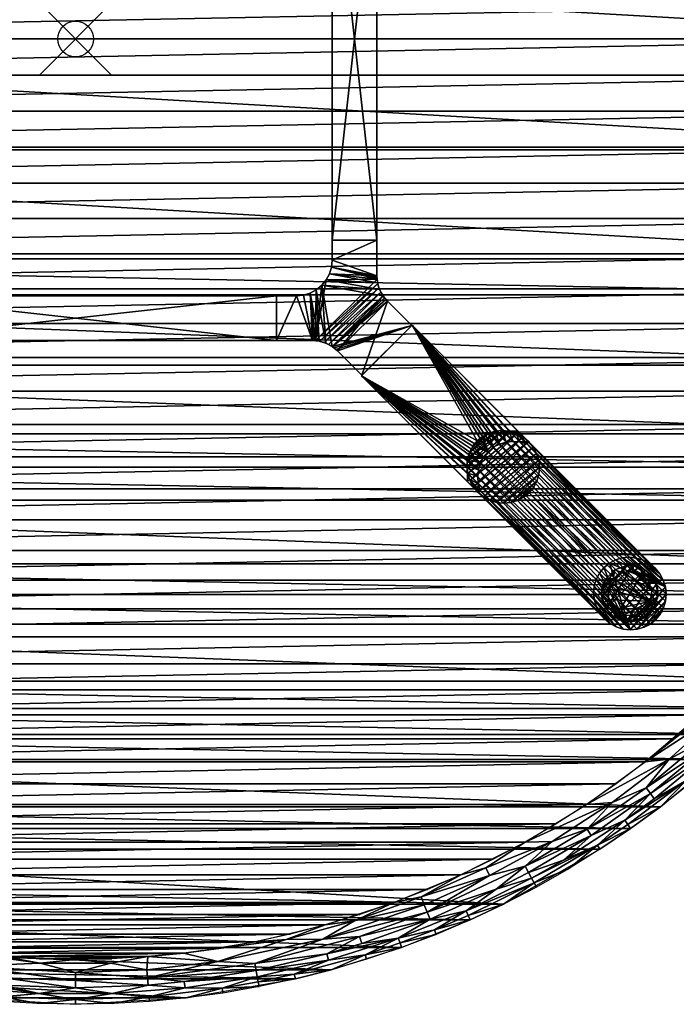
# Model space of a CAD drawing. Header units: inches. Extents: x -27 to 27, y -27 to 27.
# Tile 5 of 8: x -1.6 to 16.8, y -27 to 0.5. Entities that reach past the tile are written whole.
import ezdxf

# ---------------------------------------------------------------- set-up
doc = ezdxf.new("R2010")
doc.units = ezdxf.units.IN
doc.header["$MEASUREMENT"] = 0
doc.header["$PDMODE"] = 35
for name, color, linetype in [('AFUTL-3-EDPL', 19, 'Continuous'), ('AFUTL-3-GDPL', 19, 'Continuous'), ('AFUTL-3-HWPT', 4, 'Continuous'), ('AFUTL-3-LGWD', 15, 'Continuous'), ('AFUTL-3-TPWD', 15, 'Continuous')]:
    doc.layers.add(name, color=color, linetype=linetype)

msp = doc.modelspace()

# ---------------------------------------------------------------- linework, layer by layer
msp.add_point((0, 0))

# ---------------------------------------------------------------- meshes
at = {"layer": 'AFUTL-3-EDPL'}
mesh = msp.add_polyface(dxfattribs=at)
corners = [(16.612, -20.143, 41.092), (15.939, -20.219, 40.976), (18.105, -18.813, 41.092), (16.197, -21.249, 41.556), (16.089, -21.107, 41.371), (17.776, -19.947, 41.556), (17.937, -18.638, 41.005), (18.906, -17.477, 40.976), (15.457, -21.975, 41.766), (17.094, -20.727, 41.766), (16.368, -21.473, 42.047), (13.654, -22.966, 41.556), (14.426, -22.277, 41.371), (15.372, -21.854, 41.556), (17.522, -19.661, 41.215), (17.179, -20.83, 42.047), (17.964, -20.157, 42.047), (14.604, -22.551, 41.766), (17.658, -19.814, 41.371), (19.251, -18.527, 41.556), (15.534, -22.084, 42.047), (15.965, -20.944, 41.215), (14.315, -22.105, 41.215), (15.021, -21.356, 41.092), (18.975, -18.262, 41.215), (14.304, -21.407, 40.976), (17.875, -20.057, 41.766), (18.404, -19.123, 41.371), (18.723, -19.454, 42.047), (14.676, -22.663, 42.047), (17.477, -18.906, 40.976), (18.63, -19.358, 41.766)]
mesh.append_faces([[corners[k] for k in face] for face in [(0, 1, 2), (15, 9, 16), (11, 13, 17), (20, 8, 10), (9, 5, 26), (3, 5, 9), (4, 21, 18), (16, 26, 28), (23, 25, 0), (17, 13, 8), (29, 17, 20), (10, 9, 15), (13, 4, 3), (18, 14, 27), (26, 5, 31)]], dxfattribs={"vtx0": -1, "vtx1": -1})
mesh.append_faces([[corners[k] for k in face] for face in [(3, 4, 5), (6, 7, 2), (8, 9, 10), (11, 12, 13), (1, 6, 2), (8, 13, 9), (5, 18, 19), (12, 4, 13), (21, 0, 14), (22, 23, 21), (14, 2, 24), (21, 14, 18), (14, 24, 27), (22, 21, 4), (12, 22, 4)]], dxfattribs={"vtx0": -1, "vtx1": -1, "vtx2": -1})
mesh.append_faces([[corners[k] for k in face] for face in [(6, 30, 7)]], dxfattribs={"vtx0": -1, "vtx2": -1})
mesh.append_faces([[corners[k] for k in face] for face in [(0, 2, 14), (4, 18, 5), (25, 1, 0), (9, 26, 16), (23, 0, 21), (17, 8, 20), (1, 30, 6)]], dxfattribs={"vtx1": -1, "vtx2": -1})
mesh.append_faces([[corners[k] for k in face] for face in [(13, 3, 9)]], dxfattribs={"vtx2": -1})
mesh = msp.add_polyface(dxfattribs=at)
corners = [(12.58, -22.463, 40.976), (14.304, -21.407, 40.976), (15.021, -21.356, 41.092), (9.921, -24.616, 41.371), (9.845, -24.426, 41.215), (11.776, -23.784, 41.371), (10.99, -24.516, 41.766), (12.835, -23.603, 41.766), (11.98, -24.196, 42.047), (12.898, -23.72, 42.047), (13.797, -23.208, 42.047), (12.581, -23.136, 41.215), (13.342, -22.443, 41.092), (14.315, -22.105, 41.215), (9.67, -23.992, 41.005), (11.478, -23.182, 41.005), (11.585, -23.399, 41.092), (10.093, -25.043, 42.047), (10.043, -24.919, 41.766), (11.045, -24.638, 42.047), (10.93, -24.381, 41.556), (12.764, -23.473, 41.556), (12.679, -23.316, 41.371), (14.426, -22.277, 41.371), (13.654, -22.966, 41.556), (9.76, -24.217, 41.092), (14.604, -22.551, 41.766), (9.031, -25.146, 41.556), (14.676, -22.663, 42.047), (10.779, -23.381, 40.976)]
mesh.append_faces([[corners[k] for k in face] for face in [(9, 7, 10), (12, 0, 2), (17, 18, 19), (25, 14, 16), (19, 6, 8), (10, 26, 28), (8, 7, 9), (21, 22, 24), (5, 11, 22), (18, 20, 6)]], dxfattribs={"vtx0": -1, "vtx1": -1})
mesh.append_faces([[corners[k] for k in face] for face in [(3, 4, 5), (6, 7, 8), (11, 12, 13), (14, 15, 16), (3, 5, 20), (20, 5, 21), (22, 23, 24), (4, 16, 11), (7, 26, 10), (15, 0, 12), (20, 21, 7), (7, 21, 26), (6, 20, 7), (27, 20, 18), (22, 11, 23), (4, 11, 5), (27, 3, 20), (11, 13, 23), (16, 12, 11), (16, 15, 12), (14, 29, 15)]], dxfattribs={"vtx0": -1, "vtx1": -1, "vtx2": -1})
mesh.append_faces([[corners[k] for k in face] for face in [(0, 1, 2), (12, 2, 13), (25, 16, 4), (5, 22, 21), (29, 0, 15), (18, 6, 19)]], dxfattribs={"vtx1": -1, "vtx2": -1})
mesh.append_faces([[corners[k] for k in face] for face in [(21, 24, 26)]], dxfattribs={"vtx2": -1})
mesh = msp.add_polyface(dxfattribs=at)
corners = [(7.08, -25.763, 41.556), (7.033, -25.591, 41.371), (9.031, -25.146, 41.556), (7.946, -25.108, 41.215), (9.845, -24.426, 41.215), (9.921, -24.616, 41.371), (8.146, -25.742, 42.047), (8.106, -25.614, 41.766), (9.126, -25.411, 42.047), (6.919, -25.176, 41.092), (7.805, -24.662, 41.005), (9.76, -24.217, 41.092), (6.122, -26.16, 41.766), (7.154, -26.035, 42.047), (5.894, -25.187, 41.005), (3.986, -25.804, 41.092), (5.053, -26.055, 41.371), (5.087, -26.23, 41.556), (9.081, -25.285, 41.766), (10.043, -24.919, 41.766), (10.093, -25.043, 42.047), (8.008, -25.303, 41.371), (5.014, -25.854, 41.215), (6.152, -26.29, 42.047), (9.67, -23.992, 41.005), (5.141, -26.506, 42.047), (5.115, -26.375, 41.766), (5.023, -25.251, 40.976), (6.989, -24.78, 40.976), (8.911, -24.155, 40.976), (10.779, -23.381, 40.976)]
mesh.append_faces([[corners[k] for k in face] for face in [(15, 9, 22)]], dxfattribs={"vtx0": -1})
mesh.append_faces([[corners[k] for k in face] for face in [(6, 7, 8), (23, 12, 13), (18, 2, 19), (16, 22, 1), (21, 5, 2), (7, 2, 18), (13, 7, 6), (8, 18, 20), (1, 3, 21), (26, 17, 12)]], dxfattribs={"vtx0": -1, "vtx1": -1})
mesh.append_faces([[corners[k] for k in face] for face in [(0, 1, 2), (9, 10, 11), (12, 7, 13), (14, 10, 9), (15, 14, 9), (17, 16, 0), (21, 3, 5), (22, 3, 1), (0, 2, 7), (10, 24, 11), (12, 0, 7), (17, 0, 12), (9, 11, 4), (14, 28, 10), (10, 29, 24)]], dxfattribs={"vtx0": -1, "vtx1": -1, "vtx2": -1})
mesh.append_faces([[corners[k] for k in face] for face in [(3, 9, 4), (27, 28, 14)]], dxfattribs={"vtx1": -1})
mesh.append_faces([[corners[k] for k in face] for face in [(3, 4, 5), (16, 1, 0), (18, 19, 20), (7, 18, 8), (23, 25, 26), (28, 29, 10), (29, 30, 24), (26, 12, 23)]], dxfattribs={"vtx1": -1, "vtx2": -1})
mesh.append_faces([[corners[k] for k in face] for face in [(22, 9, 3), (1, 21, 2)]], dxfattribs={"vtx2": -1})
mesh = msp.add_polyface(dxfattribs=at)
corners = [(0, -26.54, 41.371), (-1.023, -26.699, 41.556), (-2.032, -26.462, 41.371), (0, -26.11, 41.092), (-2.994, -25.937, 41.092), (-0.991, -25.849, 41.005), (-3.026, -25.568, 40.976), (-5.023, -25.251, 40.976), (-3.064, -26.542, 41.556), (-3.044, -26.365, 41.371), (-3.081, -26.689, 41.766), (-3.096, -26.822, 42.047), (-4.101, -26.552, 41.766), (-4.971, -25.632, 41.092), (-5.053, -26.055, 41.371), (-5.087, -26.23, 41.556), (-5.115, -26.375, 41.766), (-5.141, -26.506, 42.047), (-6.122, -26.16, 41.766), (-1.034, -26.98, 42.047), (-2.067, -26.921, 42.047), (-2.057, -26.788, 41.766), (0, -26.866, 41.766), (-2.016, -26.258, 41.215), (-4.02, -26.027, 41.215), (-4.122, -26.684, 42.047), (0, -26.336, 41.215), (-6.001, -25.643, 41.215), (0, -27, 42.047), (-2.02, -25.667, 40.976), (0, -25.746, 40.976)]
mesh.append_faces([[corners[k] for k in face] for face in [(6, 4, 7), (10, 11, 12), (16, 17, 18), (4, 24, 13), (26, 0, 23), (12, 25, 16), (21, 20, 10)]], dxfattribs={"vtx0": -1, "vtx1": -1})
mesh.append_faces([[corners[k] for k in face] for face in [(3, 4, 5), (1, 8, 9), (9, 8, 14), (8, 15, 14), (22, 19, 21), (23, 9, 24), (0, 2, 23), (3, 26, 4), (1, 21, 8), (22, 21, 1), (8, 12, 15), (23, 24, 4), (24, 14, 27), (9, 14, 24), (24, 27, 13), (5, 4, 6)]], dxfattribs={"vtx0": -1, "vtx1": -1, "vtx2": -1})
mesh.append_faces([[corners[k] for k in face] for face in [(0, 1, 2)]], dxfattribs={"vtx0": -1, "vtx2": -1})
mesh.append_faces([[corners[k] for k in face] for face in [(2, 1, 9)]], dxfattribs={"vtx1": -1})
mesh.append_faces([[corners[k] for k in face] for face in [(4, 13, 7), (19, 20, 21), (11, 25, 12), (10, 12, 8), (16, 18, 15), (26, 23, 4), (25, 17, 16), (28, 19, 22), (20, 11, 10), (2, 9, 23), (12, 16, 15), (21, 10, 8)]], dxfattribs={"vtx1": -1, "vtx2": -1})
mesh.append_faces([[corners[k] for k in face] for face in [(5, 29, 30), (6, 29, 5)]], dxfattribs={"vtx2": -1})
mesh = msp.add_polyface(dxfattribs=at)
corners = [(0.991, -25.849, 41.005), (2.02, -25.667, 40.976), (1.999, -26.033, 41.092), (2.057, -26.788, 41.766), (1.034, -26.98, 42.047), (0, -26.866, 41.766), (3.044, -26.365, 41.371), (5.053, -26.055, 41.371), (5.087, -26.23, 41.556), (3.986, -25.804, 41.092), (4.101, -26.552, 41.766), (3.096, -26.822, 42.047), (5.141, -26.506, 42.047), (4.122, -26.684, 42.047), (2.032, -26.462, 41.371), (1.023, -26.699, 41.556), (0, -26.54, 41.371), (2.016, -26.258, 41.215), (0, -27, 42.047), (-1.023, -26.699, 41.556), (5.115, -26.375, 41.766), (3.064, -26.542, 41.556), (0, -26.11, 41.092), (-0.991, -25.849, 41.005), (2.067, -26.921, 42.047), (3.026, -25.568, 40.976), (5.894, -25.187, 41.005), (0, -26.336, 41.215), (5.014, -25.854, 41.215), (0, -25.746, 40.976), (5.023, -25.251, 40.976)]
mesh.append_faces([[corners[k] for k in face] for face in [(2, 1, 9), (20, 12, 10), (6, 17, 7), (17, 14, 27), (6, 21, 14)]], dxfattribs={"vtx0": -1, "vtx1": -1})
mesh.append_faces([[corners[k] for k in face] for face in [(0, 1, 2), (3, 4, 5), (10, 11, 3), (14, 15, 16), (15, 19, 16), (21, 15, 14), (8, 21, 6), (0, 22, 23), (25, 26, 9), (21, 3, 15), (10, 3, 21), (3, 5, 15), (15, 5, 19), (8, 10, 21), (17, 28, 7), (14, 16, 27), (2, 22, 0), (2, 17, 22), (23, 29, 0)]], dxfattribs={"vtx0": -1, "vtx1": -1, "vtx2": -1})
mesh.append_faces([[corners[k] for k in face] for face in [(17, 9, 28), (0, 29, 1)]], dxfattribs={"vtx0": -1, "vtx2": -1})
mesh.append_faces([[corners[k] for k in face] for face in [(6, 7, 8), (12, 13, 10), (2, 9, 17), (4, 18, 5), (11, 24, 3), (17, 27, 22), (20, 10, 8), (24, 4, 3), (13, 11, 10), (1, 25, 9), (6, 14, 17)]], dxfattribs={"vtx1": -1, "vtx2": -1})
mesh.append_faces([[corners[k] for k in face] for face in [(25, 30, 26)]], dxfattribs={"vtx2": -1})
at = {"layer": 'AFUTL-3-GDPL'}
mesh = msp.add_polyface(dxfattribs=at)
corners = [(15.301, -14.924, 0.531), (14.73, -15.424), (16.1, -15.724, 0.531), (15.931, -16.179), (16.179, -15.093), (15.093, -14.846), (15.07, -15.954, 0.531), (15.424, -16.295), (15.895, -15.019, 0.531), (14.846, -15.931), (15.601, -14.73), (16.295, -15.601), (14.902, -15.376, 0.531), (15.649, -16.122, 0.531), (16.179, -15.931, 0.177), (16.069, -14.956, 0.177), (15.093, -16.179, 0.177), (15.093, -14.846, 0.177), (14.846, -15.093, 0.177), (14.846, -15.931, 0.177), (15.772, -16.256, 0.177), (16.256, -15.252, 0.177), (15.424, -14.73, 0.177), (14.73, -15.424, 0.177), (15.772, -14.769, 0.177), (15.424, -16.295, 0.177), (16.295, -15.601, 0.177), (16.13, -15.415, 0.531), (15.61, -14.895, 0.531), (14.912, -15.687, 0.531), (15.931, -14.846), (14.846, -15.093), (16.179, -15.931), (15.093, -16.179), (15.338, -16.113, 0.531), (15.926, -15.981, 0.531), (15.044, -15.099, 0.531), (16.006, -15.129, 0.531), (16.069, -16.069, 0.177), (14.769, -15.772, 0.177), (16.295, -15.424), (15.601, -16.295), (15.424, -14.73), (14.73, -15.601), (15.601, -14.73, 0.177), (14.73, -15.601, 0.177), (15.931, -16.179, 0.177), (15.931, -14.846, 0.177), (14.769, -15.252, 0.177), (15.601, -16.295, 0.177), (16.179, -15.093, 0.177), (14.956, -15.229, 0.531)]
mesh.append_faces([[corners[k] for k in face] for face in [(2, 14, 26), (36, 17, 18), (6, 19, 16), (13, 49, 20), (29, 45, 39), (27, 26, 21), (35, 46, 38), (21, 40, 4), (47, 30, 24), (34, 16, 25), (48, 31, 1), (39, 43, 9), (20, 41, 3), (46, 3, 38), (50, 4, 15), (0, 22, 17), (48, 1, 23), (45, 43, 39), (24, 30, 10), (49, 41, 20), (26, 40, 21), (2, 26, 27), (15, 4, 30), (38, 3, 32), (6, 16, 34), (0, 17, 36), (38, 32, 14), (39, 9, 19), (26, 11, 40), (28, 24, 44), (24, 10, 44), (20, 3, 46), (15, 30, 47), (18, 31, 48), (21, 4, 50)]])
mesh.append_faces([[corners[k] for k in face] for face in [(8, 24, 28), (12, 45, 29), (13, 46, 35), (17, 31, 18), (12, 48, 23), (19, 33, 16), (22, 5, 17), (16, 7, 25), (14, 11, 26), (28, 22, 0), (29, 19, 6), (5, 1, 31), (3, 11, 32), (35, 14, 2), (28, 37, 8), (49, 7, 41), (22, 10, 42), (45, 1, 43), (8, 15, 47), (13, 25, 49), (37, 21, 50)]], dxfattribs={"vtx0": -1})
mesh.append_faces([[corners[k] for k in face] for face in [(30, 9, 10), (33, 4, 7), (41, 11, 3), (42, 1, 5), (27, 0, 2), (0, 27, 28), (9, 30, 33), (37, 15, 8), (7, 40, 41), (10, 43, 42), (51, 48, 12)]], dxfattribs={"vtx0": -1, "vtx1": -1})
mesh.append_faces([[corners[k] for k in face] for face in [(28, 27, 37), (10, 9, 43), (7, 4, 40), (33, 30, 4), (2, 6, 34), (2, 0, 36), (41, 40, 11), (42, 43, 1), (51, 18, 48), (2, 51, 12)]], dxfattribs={"vtx0": -1, "vtx2": -1})
mesh.append_faces([[corners[k] for k in face] for face in [(34, 25, 13), (27, 21, 37), (36, 18, 51), (44, 10, 22), (23, 1, 45), (25, 7, 49)]], dxfattribs={"vtx1": -1})
mesh.append_faces([[corners[k] for k in face] for face in [(12, 29, 2), (36, 51, 2), (34, 13, 2), (29, 6, 2)]], dxfattribs={"vtx1": -1, "vtx2": -1})
mesh.append_faces([[corners[k] for k in face] for face in [(8, 47, 24), (28, 44, 22), (14, 32, 11), (16, 33, 7), (22, 42, 5), (37, 50, 15), (17, 5, 31), (19, 9, 33), (13, 35, 2), (35, 38, 14), (29, 39, 19), (12, 23, 45), (13, 20, 46)]], dxfattribs={"vtx2": -1})
at = {"layer": 'AFUTL-3-HWPT'}
mesh = msp.add_polyface(dxfattribs=at)
corners = [(7.183, 5.625, 38.976), (8.433, 5.625, 38.976), (8.433, -5.625, 38.976), (7.183, -5.625, 38.976), (8.433, 5.625, 40.976), (8.433, -5.625, 40.976), (7.183, -5.625, 40.976), (7.183, 5.625, 40.976)]
mesh.append_faces([[corners[k] for k in face] for face in [(3, 1, 2), (1, 5, 2), (6, 2, 5), (3, 7, 0), (5, 7, 6), (0, 4, 1)]], dxfattribs={"vtx0": -1})
mesh.append_faces([[corners[k] for k in face] for face in [(0, 1, 3), (4, 5, 1), (3, 2, 6), (6, 7, 3), (4, 7, 5), (7, 4, 0)]], dxfattribs={"vtx1": -1})
mesh = msp.add_polyface(dxfattribs=at)
corners = [(8.015, -9.407, 39.008), (8.015, -9.407, 40.976), (7.334, -8.726, 40.976), (7.334, -8.726, 38.986), (9.407, -8.015, 40.976), (9.407, -8.015, 39.008), (8.726, -7.334, 38.986), (8.726, -7.334, 40.976), (5.625, -8.433, 40.976), (5.625, -8.433, 38.976), (6.627, -8.433, 38.976), (6.627, -8.433, 40.976), (5.625, -7.183, 40.976), (5.625, -7.183, 38.976), (7.182, -8.601, 40.976), (7.009, -8.509, 40.976), (6.822, -8.452, 40.976), (6.657, -8.433, 38.976), (6.688, -8.435, 38.976), (6.719, -8.437, 38.976), (6.841, -8.456, 38.977), (6.962, -8.491, 38.977), (7.079, -8.541, 38.979), (7.187, -8.605, 38.981), (7.239, -8.642, 38.983), (7.288, -8.682, 38.984), (8.433, -6.627, 40.976), (8.452, -6.822, 40.976), (8.509, -7.009, 40.976), (8.601, -7.182, 40.976), (8.682, -7.288, 38.984), (8.642, -7.239, 38.983), (8.605, -7.187, 38.981), (8.541, -7.079, 38.979), (8.491, -6.962, 38.977), (8.456, -6.841, 38.977), (8.437, -6.719, 38.976), (8.435, -6.688, 38.976), (8.433, -6.657, 38.976), (8.433, -6.627, 38.976), (6.183, -7.183, 40.976), (6.183, -7.183, 38.976), (8.433, -5.625, 40.976), (7.183, -5.625, 40.976), (7.183, -6.183, 40.976), (7.164, -6.378, 40.976), (7.107, -6.566, 40.976), (7.014, -6.738, 40.976), (6.89, -6.89, 40.976), (6.738, -7.014, 40.976), (6.566, -7.107, 40.976), (6.378, -7.164, 40.976), (8.433, -5.625, 38.976), (7.183, -6.183, 38.976), (7.164, -6.378, 38.976), (7.107, -6.566, 38.976), (7.014, -6.738, 38.976), (6.89, -6.89, 38.976), (6.738, -7.014, 38.976), (6.566, -7.107, 38.976), (6.378, -7.164, 38.976), (7.183, -5.625, 38.976)]
mesh.append_faces([[corners[k] for k in face] for face in [(1, 5, 4), (9, 12, 13), (44, 42, 43), (60, 40, 51), (59, 51, 50), (58, 50, 49), (57, 49, 48), (56, 48, 47), (55, 47, 46), (54, 46, 45), (53, 43, 61), (41, 9, 13), (42, 61, 43)]], dxfattribs={"vtx0": -1})
mesh.append_faces([[corners[k] for k in face] for face in [(0, 2, 3), (8, 10, 11), (14, 24, 2), (15, 22, 14), (22, 15, 21), (21, 16, 20), (20, 16, 19), (19, 11, 18), (18, 11, 17), (17, 11, 10), (27, 36, 26), (28, 34, 27), (34, 28, 33), (33, 29, 32), (32, 29, 31), (31, 7, 30), (30, 7, 6), (13, 40, 41), (1, 7, 2), (2, 29, 14), (14, 48, 15), (15, 49, 16), (16, 50, 11), (48, 28, 47), (47, 27, 46), (46, 26, 45), (45, 26, 44), (52, 26, 39), (41, 40, 60), (32, 22, 33), (33, 21, 34), (34, 20, 35), (35, 19, 36), (18, 59, 19), (59, 10, 60), (60, 10, 41), (53, 39, 54), (5, 23, 6), (6, 23, 30), (30, 23, 31), (31, 23, 32)]], dxfattribs={"vtx0": -1, "vtx1": -1})
mesh.append_faces([[corners[k] for k in face] for face in [(14, 29, 48), (19, 56, 36)]], dxfattribs={"vtx0": -1, "vtx1": -1, "vtx2": -1})
mesh.append_faces([[corners[k] for k in face] for face in [(7, 5, 6), (2, 24, 25), (2, 25, 3), (14, 22, 23), (14, 23, 24), (21, 15, 16), (19, 16, 11), (26, 36, 37), (26, 37, 38), (27, 34, 35), (27, 35, 36), (33, 28, 29), (31, 29, 7), (2, 7, 29), (15, 48, 49), (16, 49, 50), (11, 50, 51), (11, 51, 40), (47, 28, 27), (46, 27, 26), (44, 26, 42), (40, 8, 11), (53, 45, 44), (33, 22, 21), (34, 21, 20), (35, 20, 19), (19, 59, 58), (19, 58, 57), (59, 17, 10), (41, 10, 9), (36, 56, 55), (36, 55, 54), (54, 39, 38), (54, 38, 37), (53, 52, 39), (5, 3, 25), (5, 25, 24)]], dxfattribs={"vtx0": -1, "vtx2": -1})
mesh.append_faces([[corners[k] for k in face] for face in [(1, 2, 0), (4, 5, 7), (9, 10, 8), (0, 5, 1), (8, 12, 9), (12, 40, 13), (12, 8, 40), (42, 26, 52), (60, 51, 59), (59, 50, 58), (58, 49, 57), (57, 48, 56), (56, 47, 55), (55, 46, 54), (54, 45, 53), (61, 52, 53), (0, 3, 5), (52, 61, 42)]], dxfattribs={"vtx1": -1})
mesh.append_faces([[corners[k] for k in face] for face in [(38, 39, 26), (29, 28, 48), (44, 43, 53), (23, 22, 32), (18, 17, 59), (57, 56, 19), (37, 36, 54), (24, 23, 5)]], dxfattribs={"vtx1": -1, "vtx2": -1})
mesh.append_faces([[corners[k] for k in face] for face in [(1, 4, 7)]], dxfattribs={"vtx2": -1})
mesh = msp.add_polyface(dxfattribs=at)
corners = [(-5.625, -8.433, 38.976), (-5.625, -7.183, 38.976), (5.625, -7.183, 38.976), (5.625, -8.433, 38.976), (-5.625, -7.183, 40.976), (5.625, -7.183, 40.976), (5.625, -8.433, 40.976), (-5.625, -8.433, 40.976)]
mesh.append_faces([[corners[k] for k in face] for face in [(3, 1, 2), (5, 1, 4), (2, 6, 3), (7, 3, 6), (7, 5, 4), (0, 4, 1)]], dxfattribs={"vtx0": -1})
mesh.append_faces([[corners[k] for k in face] for face in [(0, 1, 3), (2, 1, 5), (5, 6, 2), (0, 3, 7), (6, 5, 7), (7, 4, 0)]], dxfattribs={"vtx1": -1})
mesh = msp.add_polyface(dxfattribs=at)
corners = [(9.418, -8.004, 40.976), (8.004, -9.418, 40.976), (10.966, -12.38, 40.976), (11.025, -12.321, 40.976), (10.971, -12.133, 40.976), (10.953, -11.939, 40.976), (10.973, -11.746, 40.976), (11.03, -11.561, 40.976), (11.121, -11.391, 40.976), (11.243, -11.243, 40.976), (11.391, -11.121, 40.976), (11.561, -11.03, 40.976), (11.746, -10.973, 40.976), (11.939, -10.953, 40.976), (12.133, -10.971, 40.976), (12.321, -11.025, 40.976), (12.38, -10.966, 40.976), (8.004, -9.418, 38.976), (11.266, -12.681, 38.976), (12.681, -11.266, 38.976), (9.418, -8.004, 38.976), (11.325, -12.622, 38.976), (12.622, -11.325, 38.976), (12.434, -11.271, 38.976), (12.24, -11.254, 38.976), (12.047, -11.274, 38.976), (11.862, -11.33, 38.976), (11.692, -11.421, 38.976), (11.543, -11.543, 38.976), (11.421, -11.692, 38.976), (11.33, -11.862, 38.976), (11.274, -12.047, 38.976), (11.254, -12.24, 38.976), (11.271, -12.434, 38.976)]
mesh.append_faces([[corners[k] for k in face] for face in [(17, 2, 1), (16, 20, 0), (3, 18, 21), (16, 22, 19), (23, 19, 22), (3, 33, 4), (4, 32, 5), (5, 31, 6), (6, 30, 7), (7, 29, 8), (8, 28, 9), (10, 28, 27), (11, 27, 26), (12, 26, 25), (13, 25, 24), (14, 24, 23), (15, 23, 22), (1, 20, 17)]], dxfattribs={"vtx0": -1})
mesh.append_faces([[corners[k] for k in face] for face in [(1, 9, 0), (2, 4, 1), (33, 17, 32), (32, 17, 31), (31, 17, 30), (30, 17, 29), (29, 17, 28), (28, 20, 27), (27, 20, 26), (26, 20, 25), (25, 20, 24), (24, 20, 23)]], dxfattribs={"vtx0": -1, "vtx1": -1})
mesh.append_faces([[corners[k] for k in face] for face in [(0, 9, 10), (0, 10, 11), (1, 4, 5), (1, 5, 6), (1, 7, 8), (1, 8, 9), (0, 12, 13), (0, 13, 14), (14, 16, 0), (33, 18, 17), (28, 17, 20), (23, 20, 19)]], dxfattribs={"vtx0": -1, "vtx2": -1})
mesh.append_faces([[corners[k] for k in face] for face in [(15, 16, 14), (18, 2, 17), (19, 20, 16), (2, 18, 3), (15, 22, 16), (21, 18, 33), (21, 33, 3), (9, 28, 10), (10, 27, 11), (11, 26, 12), (12, 25, 13), (13, 24, 14), (14, 23, 15), (0, 20, 1)]], dxfattribs={"vtx1": -1})
mesh.append_faces([[corners[k] for k in face] for face in [(6, 7, 1), (11, 12, 0)]], dxfattribs={"vtx1": -1, "vtx2": -1})
mesh.append_faces([[corners[k] for k in face] for face in [(2, 3, 4), (4, 33, 32), (5, 32, 31), (6, 31, 30), (7, 30, 29), (8, 29, 28)]], dxfattribs={"vtx2": -1})
at = {"layer": 'AFUTL-3-LGWD'}
mesh = msp.add_polyface(dxfattribs=at)
corners = [(14.787, -14.787, 0.098), (14.662, -14.939, 0.098), (14.57, -15.114, 0.098), (14.515, -15.303, 0.098), (14.497, -15.501, 0.098), (14.519, -15.699, 0.098), (14.579, -15.89, 0.098), (14.675, -16.067, 0.098), (14.802, -16.222, 0.098), (14.958, -16.35, 0.098), (15.134, -16.446, 0.098), (15.325, -16.506, 0.098), (15.524, -16.528, 0.098), (15.721, -16.51, 0.098), (15.911, -16.455, 0.098), (16.086, -16.363, 0.098), (16.238, -16.238, 0.098), (16.363, -16.086, 0.098), (16.455, -15.911, 0.098), (16.51, -15.721, 0.098), (16.528, -15.524, 0.098), (16.506, -15.325, 0.098), (16.446, -15.134, 0.098), (16.35, -14.958, 0.098), (16.222, -14.802, 0.098), (16.067, -14.675, 0.098), (15.89, -14.579, 0.098), (15.699, -14.519, 0.098), (15.501, -14.497, 0.098), (15.303, -14.515, 0.098), (15.114, -14.57, 0.098), (14.939, -14.662, 0.098), (12.695, -12.695, 40.972), (12.542, -12.819, 40.972), (12.368, -12.911, 40.972), (12.178, -12.967, 40.972), (11.98, -12.984, 40.972), (11.782, -12.963, 40.972), (11.591, -12.903, 40.972), (11.414, -12.807, 40.972), (11.259, -12.679, 40.972), (11.131, -12.524, 40.972), (11.035, -12.347, 40.972), (10.976, -12.156, 40.972), (10.954, -11.958, 40.972), (10.971, -11.76, 40.972), (11.027, -11.57, 40.972), (11.119, -11.396, 40.972), (11.243, -11.243, 40.972), (11.396, -11.119, 40.972), (11.57, -11.027, 40.972), (11.76, -10.971, 40.972), (11.958, -10.954, 40.972), (12.156, -10.976, 40.972), (12.347, -11.035, 40.972), (12.524, -11.131, 40.972), (12.679, -11.259, 40.972), (12.807, -11.414, 40.972), (12.903, -11.591, 40.972), (12.963, -11.782, 40.972), (12.984, -11.98, 40.972), (12.967, -12.178, 40.972), (12.911, -12.368, 40.972), (12.819, -12.542, 40.972)]
mesh.append_faces([[corners[k] for k in face] for face in [(11, 4, 12)]], dxfattribs={"vtx0": -1, "vtx1": -1})
mesh.append_faces([[corners[k] for k in face] for face in [(31, 21, 12)]], dxfattribs={"vtx0": -1, "vtx1": -1, "vtx2": -1})
mesh.append_faces([[corners[k] for k in face] for face in [(49, 31, 0), (17, 63, 32), (63, 17, 18), (19, 61, 62), (61, 19, 20), (21, 59, 60), (59, 21, 22), (23, 57, 58), (57, 23, 24), (25, 55, 56), (55, 25, 26), (27, 53, 54), (53, 27, 28), (29, 51, 52), (51, 29, 30), (31, 49, 50), (50, 47, 46), (51, 46, 45), (52, 45, 44), (53, 44, 43), (54, 43, 42), (55, 42, 41), (56, 41, 40), (57, 40, 39), (58, 39, 38), (59, 38, 37), (60, 37, 36), (61, 36, 35), (62, 35, 34), (63, 34, 33), (9, 7, 6), (10, 6, 5), (11, 5, 4), (26, 23, 22), (27, 22, 21), (18, 15, 14), (19, 14, 13), (20, 13, 12)]], dxfattribs={"vtx0": -1, "vtx2": -1})
mesh.append_faces([[corners[k] for k in face] for face in [(32, 63, 33)]], dxfattribs={"vtx1": -1})
mesh.append_faces([[corners[k] for k in face] for face in [(0, 1, 47), (46, 47, 1), (2, 3, 45), (44, 45, 3), (4, 5, 43), (42, 43, 5), (6, 7, 41), (40, 41, 7), (8, 9, 39), (38, 39, 9), (10, 11, 37), (36, 37, 11), (12, 13, 35), (34, 35, 13), (14, 15, 33), (32, 33, 15), (50, 49, 47), (51, 50, 46), (52, 51, 45), (53, 52, 44), (54, 53, 43), (55, 54, 42), (56, 55, 41), (57, 56, 40), (58, 57, 39), (59, 58, 38), (60, 59, 37), (61, 60, 36), (62, 61, 35), (63, 62, 34), (10, 9, 6), (11, 10, 5), (26, 25, 23), (27, 26, 22), (28, 27, 21), (29, 28, 21), (30, 29, 21), (31, 30, 21), (18, 17, 15), (19, 18, 14), (20, 19, 13), (21, 20, 12), (0, 31, 12), (1, 0, 12), (2, 1, 12), (3, 2, 12), (4, 3, 12)]], dxfattribs={"vtx1": -1, "vtx2": -1})
mesh.append_faces([[corners[k] for k in face] for face in [(47, 48, 0), (0, 48, 49), (1, 2, 46), (45, 46, 2), (3, 4, 44), (43, 44, 4), (5, 6, 42), (41, 42, 6), (7, 8, 40), (39, 40, 8), (9, 10, 38), (37, 38, 10), (11, 12, 36), (35, 36, 12), (13, 14, 34), (33, 34, 14), (15, 16, 32), (32, 16, 17), (18, 62, 63), (62, 18, 19), (20, 60, 61), (60, 20, 21), (22, 58, 59), (58, 22, 23), (24, 56, 57), (56, 24, 25), (26, 54, 55), (54, 26, 27), (28, 52, 53), (52, 28, 29), (30, 50, 51), (50, 30, 31), (49, 48, 47), (9, 8, 7), (25, 24, 23), (17, 16, 15)]], dxfattribs={"vtx2": -1})
at = {"layer": 'AFUTL-3-TPWD'}
mesh = msp.add_polyface(dxfattribs=at)
corners = [(0, 25.746, 40.976), (25.746, 0, 40.976), (0, -25.746, 40.976), (-25.746, 0, 40.976), (-22.084, -15.534, 42.047), (0, -27, 42.047), (0, 27, 42.047), (22.084, 15.534, 42.047), (-19.578, -16.721, 40.976), (19.578, 16.721, 40.976), (16.721, -19.578, 40.976), (-16.721, 19.578, 40.976), (15.534, -22.084, 42.047), (-15.534, 22.084, 42.047), (22.084, -15.534, 42.047), (15.534, 22.084, 42.047), (-15.534, -22.084, 42.047), (-22.084, 15.534, 42.047), (9.126, -25.411, 42.047), (25.411, 9.126, 42.047), (-25.411, -9.126, 42.047), (-9.126, 25.411, 42.047), (-25.411, 9.126, 42.047), (25.411, -9.126, 42.047), (-9.126, -25.411, 42.047), (9.126, 25.411, 42.047), (-26.822, -3.096, 42.047), (26.822, 3.096, 42.047), (-26.822, 3.096, 42.047), (26.822, -3.096, 42.047), (-25.251, -5.023, 40.976), (-5.023, -25.251, 40.976), (25.251, -5.023, 40.976), (5.023, 25.251, 40.976), (-25.251, 5.023, 40.976), (5.023, -25.251, 40.976), (25.251, 5.023, 40.976), (-5.023, 25.251, 40.976), (-9.853, -23.786, 40.976), (9.853, 23.786, 40.976), (23.786, -9.853, 40.976), (-23.786, 9.853, 40.976), (-9.853, 23.786, 40.976), (9.853, -23.786, 40.976), (23.786, 9.853, 40.976), (-23.786, -9.853, 40.976), (19.578, -16.721, 40.976), (16.721, 19.578, 40.976), (-19.578, 16.721, 40.976), (-16.721, -19.578, 40.976), (22.463, -12.58, 40.976), (-22.463, 12.58, 40.976), (12.58, 22.463, 40.976), (-12.58, -22.463, 40.976), (22.463, 12.58, 40.976), (-22.463, -12.58, 40.976), (-12.58, 22.463, 40.976), (12.58, -22.463, 40.976), (-3.096, -26.822, 42.047), (3.096, 26.822, 42.047), (3.096, -26.822, 42.047), (-3.096, 26.822, 42.047), (27, 0, 42.047), (-27, 0, 42.047), (-24.196, 11.98, 42.047), (11.98, 24.196, 42.047), (24.196, -11.98, 42.047), (-11.98, -24.196, 42.047), (11.98, -24.196, 42.047), (24.196, 11.98, 42.047), (-11.98, 24.196, 42.047), (-24.196, -11.98, 42.047), (20.157, -17.964, 42.047), (-17.964, -20.157, 42.047), (17.964, 20.157, 42.047), (-20.157, 17.964, 42.047), (17.964, -20.157, 42.047), (-17.964, 20.157, 42.047), (20.157, 17.964, 42.047), (-20.157, -17.964, 42.047), (-25.568, -3.026, 40.976), (25.568, 3.026, 40.976), (3.026, -25.568, 40.976), (-3.026, 25.568, 40.976), (3.026, 25.568, 40.976), (25.568, -3.026, 40.976), (-3.026, -25.568, 40.976), (-25.568, 3.026, 40.976), (-7.956, 24.486, 40.976), (7.956, -24.486, 40.976), (-24.486, -7.956, 40.976), (24.486, 7.956, 40.976), (7.956, 24.486, 40.976), (-7.956, -24.486, 40.976), (24.486, -7.956, 40.976), (-24.486, 7.956, 40.976), (14.304, 21.407, 40.976), (21.407, -14.304, 40.976), (-14.304, -21.407, 40.976), (-21.407, 14.304, 40.976), (21.407, 14.304, 40.976), (-21.407, -14.304, 40.976), (14.304, -21.407, 40.976), (-14.304, 21.407, 40.976), (-7.154, 26.035, 42.047), (26.035, 7.154, 42.047), (-26.035, -7.154, 42.047), (7.154, -26.035, 42.047), (26.035, -7.154, 42.047), (-26.035, 7.154, 42.047), (7.154, 26.035, 42.047), (-7.154, -26.035, 42.047), (18.906, -17.477, 40.976), (-18.906, 17.477, 40.976), (17.477, 18.906, 40.976), (-17.477, -18.906, 40.976), (17.477, -18.906, 40.976), (-17.477, 18.906, 40.976), (18.906, 17.477, 40.976), (-18.906, -17.477, 40.976), (23.381, -10.779, 40.976), (-23.381, 10.779, 40.976), (-10.779, -23.381, 40.976), (10.779, 23.381, 40.976), (23.381, 10.779, 40.976), (10.779, -23.381, 40.976), (-10.779, 23.381, 40.976), (-23.381, -10.779, 40.976), (-24.155, 8.911, 40.976), (8.911, 24.155, 40.976), (24.155, -8.911, 40.976), (-8.911, -24.155, 40.976), (-8.911, 24.155, 40.976), (24.155, 8.911, 40.976), (8.911, -24.155, 40.976), (-24.155, -8.911, 40.976), (-15.133, -20.829, 40.976), (-20.829, 15.133, 40.976), (15.133, 20.829, 40.976), (20.829, -15.133, 40.976), (-15.133, 20.829, 40.976), (15.133, -20.829, 40.976), (-20.829, -15.133, 40.976), (20.829, 15.133, 40.976), (25.667, 2.02, 40.976), (2.02, -25.667, 40.976), (-25.667, -2.02, 40.976), (-2.02, 25.667, 40.976), (-2.02, -25.667, 40.976), (-25.667, 2.02, 40.976), (2.02, 25.667, 40.976), (25.667, -2.02, 40.976), (-25.035, 6.01, 40.976), (-6.01, -25.035, 40.976), (25.035, -6.01, 40.976), (6.01, 25.035, 40.976), (6.01, -25.035, 40.976), (-25.035, -6.01, 40.976), (-6.01, 25.035, 40.976), (25.035, 6.01, 40.976), (-6.989, 24.78, 40.976), (24.78, 6.989, 40.976), (6.989, -24.78, 40.976), (-24.78, -6.989, 40.976), (-24.78, 6.989, 40.976), (6.989, 24.78, 40.976), (24.78, -6.989, 40.976), (-6.989, -24.78, 40.976), (-15.939, 20.219, 40.976), (20.219, 15.939, 40.976), (15.939, -20.219, 40.976), (-20.219, -15.939, 40.976), (-20.219, 15.939, 40.976), (15.939, 20.219, 40.976), (20.219, -15.939, 40.976), (-15.939, -20.219, 40.976), (11.689, 22.94, 40.976), (-22.94, 11.689, 40.976), (22.94, -11.689, 40.976), (-11.689, -22.94, 40.976), (-11.689, 22.94, 40.976), (11.689, -22.94, 40.976), (-22.94, -11.689, 40.976), (22.94, 11.689, 40.976), (21.952, 13.452, 40.976), (13.452, -21.952, 40.976), (-13.452, 21.952, 40.976), (-21.952, -13.452, 40.976), (13.452, 21.952, 40.976), (21.952, -13.452, 40.976), (-13.452, -21.952, 40.976), (-21.952, 13.452, 40.976), (-1.011, 25.726, 40.976), (25.726, 1.011, 40.976), (1.011, -25.726, 40.976), (-25.726, -1.011, 40.976), (1.011, 25.726, 40.976), (25.726, -1.011, 40.976), (-1.011, -25.726, 40.976), (-25.726, 1.011, 40.976), (-18.205, 18.205, 40.976), (18.205, 18.205, 40.976), (18.205, -18.205, 40.976), (-18.205, -18.205, 40.976), (-4.028, 25.429, 40.976), (4.028, -25.429, 40.976), (-25.429, -4.028, 40.976), (25.429, 4.028, 40.976), (4.028, 25.429, 40.976), (25.429, -4.028, 40.976), (-4.028, -25.429, 40.976), (-25.429, 4.028, 40.976), (-16.368, -21.473, 42.047), (21.473, -16.368, 42.047), (16.368, 21.473, 42.047), (-21.473, 16.368, 42.047), (-21.473, -16.368, 42.047), (16.368, -21.473, 42.047), (21.473, 16.368, 42.047), (-16.368, 21.473, 42.047), (18.723, -19.454, 42.047), (-18.723, 19.454, 42.047), (19.454, 18.723, 42.047), (-19.454, -18.723, 42.047), (19.454, -18.723, 42.047), (-19.454, 18.723, 42.047), (18.723, 19.454, 42.047), (-18.723, -19.454, 42.047), (-22.663, -14.676, 42.047), (14.676, -22.663, 42.047), (22.663, 14.676, 42.047), (-14.676, 22.663, 42.047), (-14.676, -22.663, 42.047), (22.663, -14.676, 42.047), (14.676, 22.663, 42.047), (-22.663, 14.676, 42.047), (-26.29, -6.152, 42.047), (-6.152, 26.29, 42.047), (26.29, 6.152, 42.047), (6.152, -26.29, 42.047), (6.152, 26.29, 42.047), (26.29, -6.152, 42.047), (-26.29, 6.152, 42.047), (-6.152, -26.29, 42.047), (24.638, 11.045, 42.047), (-11.045, 24.638, 42.047), (-24.638, -11.045, 42.047), (11.045, -24.638, 42.047), (24.638, -11.045, 42.047), (-24.638, 11.045, 42.047), (-11.045, -24.638, 42.047), (11.045, 24.638, 42.047), (23.72, -12.898, 42.047), (-23.72, 12.898, 42.047), (-12.898, -23.72, 42.047), (12.898, 23.72, 42.047), (-12.898, 23.72, 42.047), (23.72, 12.898, 42.047), (-23.72, -12.898, 42.047)]
mesh.append_faces([[corners[k] for k in face] for face in [(198, 194, 2), (196, 192, 0), (60, 58, 5), (61, 59, 6)]], dxfattribs={"vtx0": -1})
mesh.append_faces([[corners[k] for k in face] for face in [(63, 62, 28), (142, 139, 171), (143, 137, 169), (175, 170, 136), (173, 168, 138), (239, 243, 60), (237, 240, 61), (72, 79, 224), (75, 78, 225), (229, 232, 68), (231, 234, 256), (253, 257, 235), (252, 258, 233), (28, 27, 242), (29, 26, 241), (3, 1, 195), (199, 193, 3), (167, 162, 153), (165, 160, 155), (159, 152, 161), (157, 154, 163), (201, 200, 114), (203, 202, 115), (52, 56, 176), (53, 57, 179), (183, 177, 54), (182, 178, 55), (62, 63, 29), (22, 19, 249), (23, 20, 248), (247, 250, 18), (245, 251, 21), (213, 216, 72), (215, 218, 75), (76, 73, 217), (77, 74, 219), (80, 85, 206), (81, 87, 207), (208, 204, 84), (210, 205, 86), (135, 130, 45), (133, 128, 44), (39, 42, 129), (38, 43, 131), (188, 186, 52), (190, 185, 53), (54, 51, 184), (55, 50, 187), (21, 25, 104), (18, 24, 107), (108, 106, 23), (109, 105, 22), (114, 117, 47), (115, 116, 49), (9, 48, 118), (8, 46, 119), (122, 125, 38), (123, 126, 39), (44, 41, 124), (45, 40, 127), (129, 132, 92), (131, 134, 93), (91, 95, 133), (90, 94, 135), (136, 141, 98), (138, 140, 96), (101, 97, 142), (100, 99, 143), (144, 149, 81), (146, 151, 80), (86, 82, 148), (84, 83, 150), (153, 156, 31), (155, 158, 33), (30, 32, 157), (36, 34, 159), (161, 164, 91), (163, 166, 90), (92, 88, 165), (93, 89, 167), (169, 172, 9), (171, 174, 8), (47, 11, 173), (49, 10, 175), (176, 180, 123), (179, 181, 122), (127, 120, 182), (124, 121, 183), (184, 191, 100), (187, 189, 101), (96, 103, 188), (98, 102, 190), (193, 199, 144), (195, 197, 146), (150, 147, 196), (148, 145, 198), (118, 113, 201), (119, 112, 203), (206, 209, 30), (207, 211, 36), (33, 37, 208), (31, 35, 210), (14, 4, 213), (17, 7, 215), (217, 212, 12), (219, 214, 13), (220, 227, 76), (221, 226, 77), (224, 223, 220), (225, 222, 221), (12, 16, 229), (13, 15, 231), (233, 228, 14), (235, 230, 17), (104, 110, 237), (107, 111, 239), (241, 236, 108), (242, 238, 109), (70, 65, 245), (68, 67, 247), (248, 246, 66), (249, 244, 64), (66, 71, 252), (64, 69, 253), (256, 255, 70)]], dxfattribs={"vtx0": -1, "vtx1": -1})
mesh.append_faces([[corners[k] for k in face] for face in [(171, 139, 174), (169, 137, 172), (28, 62, 27), (77, 226, 74), (76, 227, 73), (235, 257, 230), (233, 258, 228), (68, 232, 254), (256, 234, 255), (241, 26, 236), (242, 27, 238), (136, 170, 141), (195, 1, 197), (138, 168, 140), (3, 193, 1), (163, 154, 166), (161, 152, 164), (155, 160, 158), (153, 162, 156), (203, 112, 202), (201, 113, 200), (55, 178, 50), (54, 177, 51), (176, 56, 180), (179, 57, 181), (60, 243, 58), (61, 240, 59), (29, 63, 26), (21, 251, 25), (18, 250, 24), (249, 19, 244), (248, 20, 246), (217, 73, 212), (219, 74, 214), (75, 218, 78), (72, 216, 79), (86, 205, 82), (84, 204, 83), (206, 85, 209), (207, 87, 211), (129, 42, 132), (131, 43, 134), (45, 130, 40), (44, 128, 41), (187, 50, 189), (184, 51, 191), (53, 185, 57), (52, 186, 56), (22, 105, 19), (23, 106, 20), (104, 25, 110), (107, 24, 111), (119, 46, 112), (118, 48, 113), (49, 116, 10), (47, 117, 11), (127, 40, 120), (124, 41, 121), (38, 125, 43), (39, 126, 42), (133, 95, 128), (135, 94, 130), (92, 132, 88), (93, 134, 89), (143, 99, 137), (142, 97, 139), (96, 140, 103), (98, 141, 102), (148, 82, 145), (150, 83, 147), (81, 149, 87), (80, 151, 85), (159, 34, 152), (157, 32, 154), (31, 156, 35), (33, 158, 37), (165, 88, 160), (167, 89, 162), (91, 164, 95), (90, 166, 94), (173, 11, 168), (175, 10, 170), (9, 172, 48), (8, 174, 46), (183, 121, 177), (182, 120, 178), (123, 180, 126), (122, 181, 125), (190, 102, 185), (188, 103, 186), (101, 189, 97), (100, 191, 99), (196, 147, 192), (198, 145, 194), (146, 197, 151), (144, 199, 149), (114, 200, 117), (115, 202, 116), (208, 37, 204), (210, 35, 205), (30, 209, 32), (36, 211, 34), (12, 212, 16), (13, 214, 15), (213, 4, 216), (215, 7, 218), (225, 78, 222), (224, 79, 223), (221, 222, 226), (220, 223, 227), (14, 228, 4), (17, 230, 7), (229, 16, 232), (231, 15, 234), (108, 236, 106), (109, 238, 105), (237, 110, 240), (239, 111, 243), (64, 244, 69), (66, 246, 71), (247, 67, 250), (245, 65, 251), (68, 254, 67), (70, 255, 65), (253, 69, 257), (252, 71, 258)]], dxfattribs={"vtx0": -1, "vtx2": -1})

doc.saveas('drawing.dxf')
